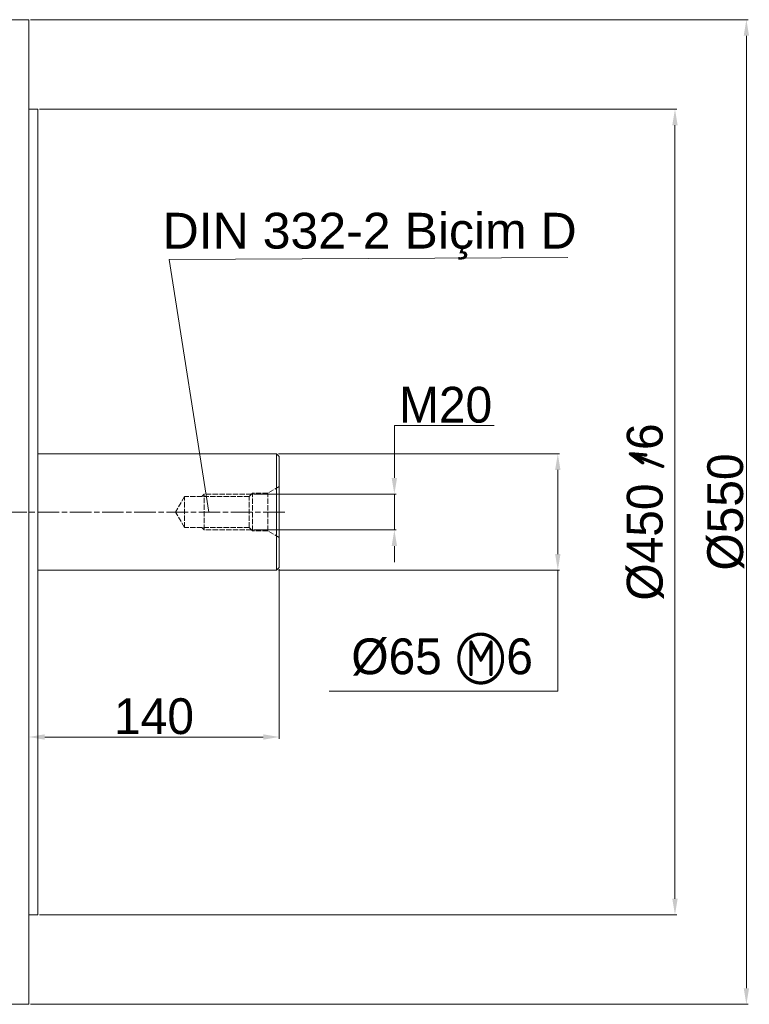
# Model space of a CAD drawing. Header units: millimetres. Extents: x -2791 to 1997, y -1887 to 1428.
# Tile 17 of 19: x 954 to 1362, y -499 to 51. Entities that reach past the tile are written whole.
import ezdxf

# ---------------------------------------------------------------- set-up
doc = ezdxf.new("R2010")
doc.units = ezdxf.units.MM
for name, pattern in [('AM_ISO02W050', [7.5, 6, -1.5]), ('AM_ISO02W050x2', [3.75, 3, -0.75]), ('AM_ISO08W050', [18, 12, -1.5, 3, -1.5])]:
    doc.linetypes.add(name, pattern=pattern)
for name, color, linetype, lineweight in [('AM_3', 6, 'AM_ISO02W050', 5), ('AM_5', 3, 'Continuous', 5), ('AM_7', 4, 'AM_ISO08W050', 13), ('AM_REFDIM', 4, 'Continuous', 13), ('AM_VIS', 7, 'Continuous', 20)]:
    doc.layers.add(name, color=color, linetype=linetype, lineweight=lineweight)
doc.styles.add('ACANSGDT', font='amgdtans.shx')
doc.styles.get("Standard").update_dxf_attribs({"font": 'arial.ttf', "height": 5})
doc.dimstyles.new('AM_ISO$0', dxfattribs={"dimtxt": 20, "dimasz": 9, "dimexe": 1, "dimexo": 1, "dimgap": 1.5, "dimtad": 1, "dimtoh": 1, "dimdsep": 46, "dimtxsty": 'ACANSGDT', "dimcen": 0, "dimclrd": 3, "dimclre": 3, "dimclrt": 2, "dimadec": 0, "dimazin": 2, "dimtp": 0.1, "dimtm": 0.1, "dimtfac": 0.71, "dimtmove": 0, "dimatfit": 3, "dimfxl": 1, "dimlwd": -1, "dimlwe": -1, "dimarcsym": 0})
doc.dimstyles.new('AM_ISO$7', dxfattribs={"dimtxt": 20, "dimasz": 2.5, "dimexe": 1, "dimexo": 1, "dimgap": 1.5, "dimtad": 1, "dimtoh": 1, "dimdsep": 46, "dimtxsty": 'ACANSGDT', "dimcen": 0, "dimclrd": 3, "dimclre": 3, "dimclrt": 2, "dimadec": 0, "dimazin": 2, "dimtp": 0.1, "dimtm": 0.1, "dimtfac": 0.71, "dimtmove": 0, "dimatfit": 3, "dimfxl": 1, "dimlwd": -1, "dimlwe": -1, "dimarcsym": 0})

# ---------------------------------------------------------------- blocks, each defined once
blk = doc.blocks.new('*D26')
at = {"layer": 'AM_5', "color": 3, "transparency": 16777216}
for p, q in [((1163.51, -204.53), (1163.51, -175.25)), ((1163.51, -175.25), (1219.3, -175.25)), ((1084.74, -213.53), (1164.51, -213.53)), ((1163.51, -233.53), (1163.51, -213.53)), ((1084.74, -233.53), (1164.51, -233.53)), ((1163.51, -242.53), (1163.51, -251.53))]:
    blk.add_line(p, q, dxfattribs=at)
for points in [[(1162.01, -204.53), (1165.01, -204.53), (1163.51, -213.53)], [(1162.01, -242.53), (1165.01, -242.53), (1163.51, -233.53)]]:
    blk.add_solid(points, dxfattribs=at)
at = {"layer": 'Defpoints', "color": 0, "transparency": 16777216}
for p in [(1083.74, -213.53), (1083.74, -233.53), (1163.51, -233.53)]:
    blk.add_point(p, dxfattribs=at)
at = {"layer": 'AM_5', "color": 2, "transparency": 16777216, "insert": (1192.15, -163.75), "char_height": 20, "attachment_point": 5, "style": 'ACANSGDT'}
blk.add_mtext('M20', dxfattribs=at)
blk = doc.blocks.new('*D27')
at = {"layer": 'AM_REFDIM', "color": 3, "transparency": 16777216}
for p, q in [((1098.74, -191.03), (1255.81, -191.03)), ((1254.81, -200.03), (1254.81, -247.03)), ((1098.74, -256.03), (1255.81, -256.03)), ((1254.81, -256.03), (1254.81, -323.56)), ((1254.81, -323.56), (1127.12, -323.56))]:
    blk.add_line(p, q, dxfattribs=at)
for points in [[(1253.31, -200.03), (1256.31, -200.03), (1254.81, -191.03)], [(1253.31, -247.03), (1256.31, -247.03), (1254.81, -256.03)]]:
    blk.add_solid(points, dxfattribs=at)
at = {"layer": 'Defpoints', "color": 0, "transparency": 16777216}
for p in [(1097.74, -191.03), (1097.74, -256.03), (1254.81, -256.03)]:
    blk.add_point(p, dxfattribs=at)
at = {"layer": 'AM_REFDIM', "color": 2, "transparency": 16777216, "insert": (1190.21, -307.06), "char_height": 20, "attachment_point": 5, "style": 'ACANSGDT'}
blk.add_mtext('%%c65{}{\\C2; m6}', dxfattribs=at)
blk = doc.blocks.new('*D28')
at = {"layer": 'AM_REFDIM', "color": 3, "transparency": 16777216}
for p, q in [((965.24, 1.47), (1321.28, 1.47)), ((1320.28, -7.53), (1320.28, -439.53)), ((965.24, -448.53), (1321.28, -448.53))]:
    blk.add_line(p, q, dxfattribs=at)
for points in [[(1318.78, -7.53), (1321.78, -7.53), (1320.28, 1.47)], [(1318.78, -439.53), (1321.78, -439.53), (1320.28, -448.53)]]:
    blk.add_solid(points, dxfattribs=at)
at = {"layer": 'Defpoints', "color": 0, "transparency": 16777216}
for p in [(964.24, 1.47), (964.24, -448.53), (1320.28, -448.53)]:
    blk.add_point(p, dxfattribs=at)
at = {"layer": 'AM_REFDIM', "color": 2, "transparency": 16777216, "insert": (1303.9, -223.53), "char_height": 20, "attachment_point": 5, "rotation": 90, "style": 'ACANSGDT'}
blk.add_mtext('%%c450{}{\\C2; h6}', dxfattribs=at)
blk = doc.blocks.new('*D29')
at = {"layer": 'AM_REFDIM', "color": 3, "transparency": 16777216}
for p, q in [((960.24, 51.47), (1361.18, 51.47)), ((1360.18, 42.47), (1360.18, -489.53)), ((960.24, -498.53), (1361.18, -498.53))]:
    blk.add_line(p, q, dxfattribs=at)
for points in [[(1358.68, 42.47), (1361.68, 42.47), (1360.18, 51.47)], [(1358.68, -489.53), (1361.68, -489.53), (1360.18, -498.53)]]:
    blk.add_solid(points, dxfattribs=at)
at = {"layer": 'Defpoints', "color": 0, "transparency": 16777216}
for p in [(959.24, 51.47), (959.24, -498.53), (1360.18, -498.53)]:
    blk.add_point(p, dxfattribs=at)
at = {"layer": 'AM_REFDIM', "color": 2, "transparency": 16777216, "insert": (1348.68, -223.53), "char_height": 20, "attachment_point": 5, "rotation": 90, "style": 'ACANSGDT'}
blk.add_mtext('%%c550', dxfattribs=at)
blk = doc.blocks.new('*D30')
at = {"layer": 'AM_REFDIM', "color": 3, "transparency": 16777216}
for p, q in [((1099.24, -255.53), (1099.24, -350.22)), ((959.24, -286.94), (959.24, -350.22)), ((1090.24, -349.22), (968.24, -349.22))]:
    blk.add_line(p, q, dxfattribs=at)
for points in [[(968.24, -347.72), (968.24, -350.72), (959.24, -349.22)], [(1090.24, -347.72), (1090.24, -350.72), (1099.24, -349.22)]]:
    blk.add_solid(points, dxfattribs=at)
at = {"layer": 'Defpoints', "color": 0, "transparency": 16777216}
for p in [(1099.24, -254.53), (959.24, -285.94), (959.24, -349.22)]:
    blk.add_point(p, dxfattribs=at)
at = {"layer": 'AM_REFDIM', "color": 2, "transparency": 16777216, "insert": (1029.24, -337.72), "char_height": 20, "attachment_point": 5, "style": 'ACANSGDT'}
blk.add_mtext('140', dxfattribs=at)

msp = doc.modelspace()

# ---------------------------------------------------------------- linework, layer by layer
at = {"layer": 'AM_3', "linetype": 'AM_ISO02W050x2'}
for p, q in [((1057.24, -213.534), (1055.887, -214.887)), ((1083.74, -213.534), (1057.24, -213.534)), ((1057.24, -233.534), (1057.24, -213.534)), ((1084.24, -213.034), (1082.387, -214.887)), ((1084.24, -234.034), (1084.24, -213.034)), ((1092.832, -213.034), (1084.24, -213.034)), ((1099.24, -209.334), (1092.832, -213.034)), ((1092.832, -234.034), (1092.832, -213.034)), ((1046.24, -214.887), (1041.248, -223.534)), ((1082.387, -214.887), (1046.24, -214.887)), ((1046.24, -232.181), (1046.24, -214.887)), ((1082.387, -232.181), (1082.387, -214.887)), ((1046.24, -232.181), (1041.248, -223.534)), ((1082.387, -232.181), (1046.24, -232.181)), ((1057.24, -233.534), (1055.887, -232.181)), ((1083.74, -233.534), (1057.24, -233.534)), ((1084.24, -234.034), (1082.387, -232.181)), ((1092.832, -234.034), (1084.24, -234.034)), ((1099.24, -237.734), (1092.832, -234.034))]:
    msp.add_line(p, q, dxfattribs=at)
at = {"layer": 'AM_7'}
msp.add_line((1102.24, -223.534), (140.555, -223.534), dxfattribs=at)
at = {"layer": 'AM_VIS'}
for p, q in [((959.24, 51.466), (935.24, 51.466)), ((959.24, 51.466), (959.24, -498.534)), ((964.24, 1.466), (959.24, 1.466)), ((964.24, 1.466), (964.24, -448.534)), ((1097.74, -191.034), (964.24, -191.034)), ((1099.24, -192.534), (1097.74, -191.034)), ((1097.74, -191.034), (1097.74, -256.034)), ((1099.24, -192.534), (1099.24, -254.534)), ((1097.74, -256.034), (964.24, -256.034)), ((1099.24, -254.534), (1097.74, -256.034)), ((964.24, -448.534), (959.24, -448.534)), ((959.24, -498.534), (935.24, -498.534))]:
    msp.add_line(p, q, dxfattribs=at)

# ---------------------------------------------------------------- texts
at = {"layer": 'AM_REFDIM', "color": 2, "lineweight": 9, "insert": (1265.381, -82.566), "char_height": 20, "attachment_point": 9}
msp.add_mtext('{\\fArial|b0|i0|c162|p34;\\C2;DIN 332-2 Biçim D}', dxfattribs=at)

# ---------------------------------------------------------------- dimensions: what is measured, and where the dimension line sits
at = {"layer": 'AM_5'}
dim = msp.add_linear_dim(base=(1163.51, -233.534), p1=(1083.74, -213.534), p2=(1083.74, -233.534), angle=90, text='M<>', dimstyle='AM_ISO$0', dxfattribs=at)
dim.commit()
dim.dimension.update_dxf_attribs({"geometry": '*D26', "text_midpoint": (1192.153, -175.254), "dimtype": 160})
at = {"layer": 'AM_REFDIM'}
for base, p1, p2, text, override, picture, middle in [((1360.177, -498.534), (959.24, 51.466), (959.24, -498.534), '%%c<>', {"dimlfac": -1}, '*D29', (1360.177, -223.534)), ((1320.28, -448.534), (964.24, 1.466), (964.24, -448.534), '%%c<>{}{\\C2; h6}', {"dimlfac": -1, "dimtdec": 3}, '*D28', (1320.28, -223.534)), ((1254.808, -256.034), (1097.74, -191.034), (1097.74, -256.034), '%%c<>{}{\\C2; m6}', {"dimlfac": -1, "dimtdec": 3}, '*D27', (1190.213, -323.563))]:
    dim = msp.add_linear_dim(base=base, p1=p1, p2=p2, angle=90, text=text, dimstyle='AM_ISO$0', override=override, dxfattribs=at)
    dim.commit()
    dim.dimension.update_dxf_attribs({"geometry": picture, "text_midpoint": middle, "dimtype": 160})
dim = msp.add_linear_dim(base=(959.24, -349.222), p1=(1099.24, -254.534), p2=(959.24, -285.94), dimstyle='AM_ISO$0', override={"dimlfac": -1}, dxfattribs=at)
dim.commit()
dim.dimension.update_dxf_attribs({"geometry": '*D30', "text_midpoint": (1029.24, -337.722)})

# ---------------------------------------------------------------- leaders
at = {"layer": 'AM_5', "ltscale": 0.01}
msp.add_leader([(1059.936, -223.534), (1037.687, -82.566), (1260.348, -81.434)], dimstyle='AM_ISO$7', override={"dimgap": 1.5, "dimtad": 0, "dimldrblk": 'None'}, dxfattribs=at)

doc.saveas('drawing.dxf')
